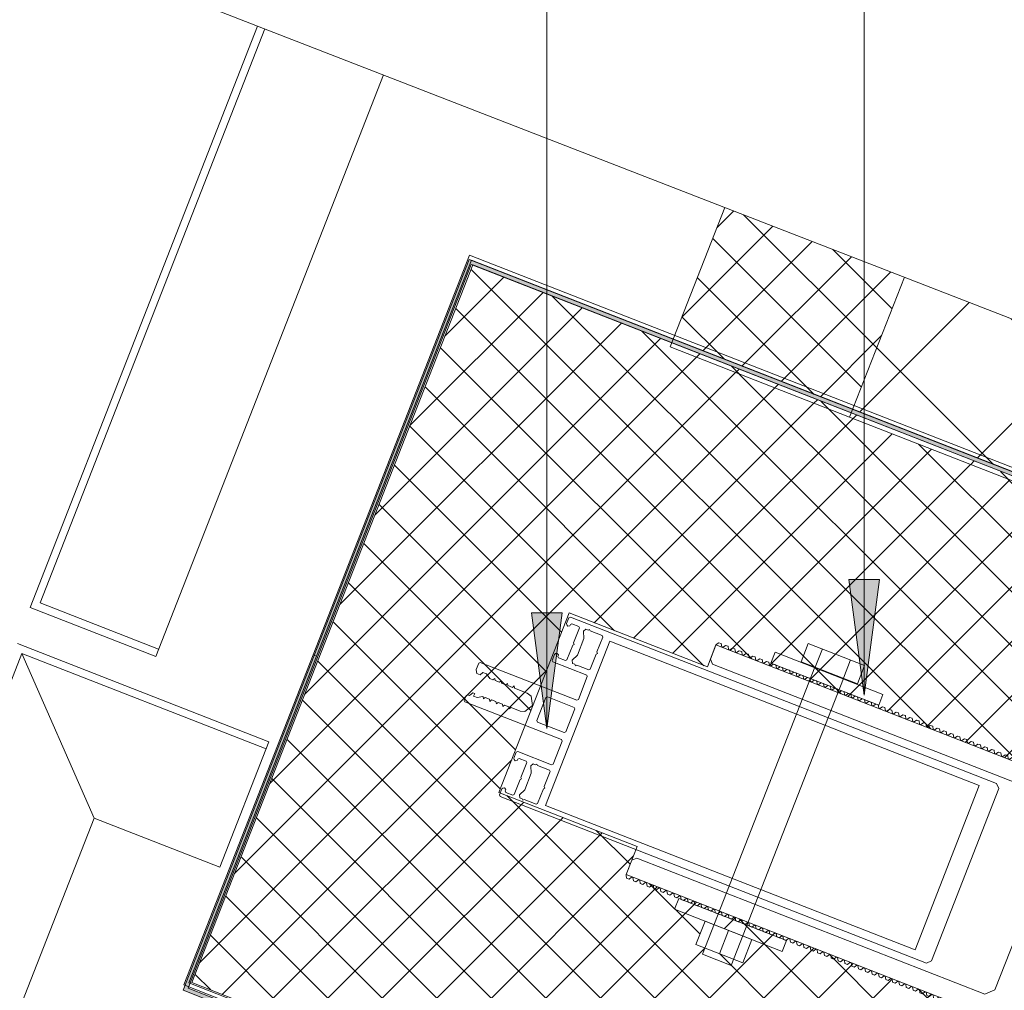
# Model space of a CAD drawing. Header units: millimetres. Extents: x -7375013 to -7372366, y 5958442 to 5960915.
# Tile 14 of 26: x -7373962 to -7373706, y 5960427 to 5960679. Entities that reach past the tile are written whole.
import ezdxf

# ---------------------------------------------------------------- set-up
doc = ezdxf.new("R2010")
doc.units = ezdxf.units.MM
doc.layers.add('Линии', color=7, linetype='Continuous', lineweight=18, true_color=0x00a600)
for name, color, linetype, lineweight in [('Марки по нескольким категориям', 7, 'Continuous', 9), ('Размеры', 7, 'Continuous', 9), ('Размеры-10', 7, 'Continuous', 9), ('Типовые аннотации', 7, 'Continuous', 18), ('Тонкие линии', 7, 'Continuous', 18), ('Элементы узлов', 7, 'Continuous', 18)]:
    doc.layers.add(name, color=color, linetype=linetype, lineweight=lineweight)
doc.styles.add('GOST Common', font='GOST_Common.ttf', dxfattribs={"width": 0.9, "height": 20})
doc.dimstyles.new('ADSK_Основной_2_0_1', dxfattribs={"dimscale": 304.8, "dimtxt": 20.1143, "dimasz": 0.046391, "dimexe": 0.049213, "dimexo": 0.098425, "dimgap": 0.016404, "dimtad": 1, "dimdec": 0, "dimzin": 0, "dimdsep": 46, "dimtxsty": 'GOST Common', "dimblk1": 'OBLIQUE', "dimblk2": 'OBLIQUE', "dimsah": 1, "dimcen": 0.09, "dimdle": 0.049213, "dimazin": 0, "dimtfac": 1, "dimtdec": 4, "dimtix": 1, "dimtmove": 1, "dimatfit": 3, "dimfxl": 1, "dimtvp": 1, "dimtfill": 1, "dimtolj": 1, "dimtzin": 0, "dimarcsym": 2})
pattern_1 = [(45, (-7374284.715, 5958338.628), (-7.071068, 7.071068), []), (135, (-7374284.715, 5958338.628), (-7.071068, -7.071068), [])]

# ---------------------------------------------------------------- blocks, each defined once
blk = doc.blocks.new('Витражные стойки AGS500 - 90104-21255996-Разрез 61')
at = {"layer": 'Элементы узлов'}
for p, q in [((-7373090.01, 5959118.48), (-7373089.01, 5959119.48)), ((-7373089.01, 5959119.48), (-7373041.01, 5959119.48)), ((-7373041.01, 5959119.48), (-7373040.01, 5959118.48)), ((-7373090.01, 5958999.78), (-7373090.01, 5959118.48)), ((-7373040.01, 5959118.48), (-7373040.01, 5958999.78)), ((-7373087.91, 5959114.48), (-7373087.91, 5959011.58)), ((-7373042.11, 5959114.48), (-7373087.91, 5959114.48)), ((-7373042.11, 5959011.58), (-7373042.11, 5959114.48)), ((-7373088.51, 5959009.18), (-7373088.21, 5959009.48)), ((-7373088.21, 5959009.48), (-7373084.06, 5959009.48)), ((-7373087.91, 5959011.58), (-7373042.11, 5959011.58)), ((-7373084.06, 5959009.48), (-7373083.76, 5959009.78)), ((-7373083.76, 5959009.78), (-7373083.46, 5959009.48)), ((-7373083.46, 5959009.48), (-7373079.31, 5959009.48)), ((-7373079.31, 5959009.48), (-7373079.01, 5959009.18)), ((-7373077.21, 5959009.48), (-7373077.51, 5959009.18)), ((-7373070.81, 5959009.48), (-7373077.21, 5959009.48)), ((-7373070.51, 5959009.18), (-7373070.81, 5959009.48)), ((-7373068.21, 5959009.48), (-7373068.51, 5959009.18)), ((-7373061.81, 5959009.48), (-7373068.21, 5959009.48)), ((-7373061.51, 5959009.18), (-7373061.81, 5959009.48)), ((-7373059.21, 5959009.48), (-7373059.51, 5959009.18)), ((-7373052.81, 5959009.48), (-7373059.21, 5959009.48)), ((-7373052.51, 5959009.18), (-7373052.81, 5959009.48)), ((-7373050.71, 5959009.48), (-7373051.01, 5959009.18)), ((-7373046.56, 5959009.48), (-7373050.71, 5959009.48)), ((-7373046.26, 5959009.78), (-7373046.56, 5959009.48)), ((-7373045.96, 5959009.48), (-7373046.26, 5959009.78)), ((-7373041.81, 5959009.48), (-7373045.96, 5959009.48)), ((-7373041.51, 5959009.18), (-7373041.81, 5959009.48)), ((-7373088.51, 5959005.88), (-7373088.51, 5959009.18)), ((-7373079.01, 5959009.18), (-7373079.01, 5959005.88)), ((-7373077.51, 5959009.18), (-7373077.51, 5958999.78)), ((-7373070.51, 5958982.28), (-7373070.51, 5959009.18)), ((-7373068.51, 5959009.18), (-7373068.51, 5959001.78)), ((-7373061.51, 5959001.78), (-7373061.51, 5959009.18)), ((-7373059.51, 5959009.18), (-7373059.51, 5958982.28)), ((-7373052.51, 5958999.78), (-7373052.51, 5959009.18)), ((-7373051.01, 5959009.18), (-7373051.01, 5959005.88)), ((-7373041.51, 5959005.88), (-7373041.51, 5959009.18)), ((-7373088.81, 5959005.58), (-7373088.51, 5959005.88)), ((-7373088.51, 5959005.28), (-7373088.81, 5959005.58)), ((-7373088.51, 5959004.68), (-7373088.51, 5959005.28)), ((-7373087.79, 5959004.23), (-7373088.51, 5959004.68)), ((-7373086.06, 5959005.08), (-7373087.79, 5959004.23)), ((-7373081.46, 5959005.08), (-7373086.06, 5959005.08)), ((-7373079.73, 5959004.23), (-7373081.46, 5959005.08)), ((-7373079.01, 5959004.68), (-7373079.73, 5959004.23)), ((-7373079.01, 5959005.88), (-7373078.71, 5959005.58)), ((-7373078.71, 5959005.58), (-7373079.01, 5959005.28)), ((-7373079.01, 5959005.28), (-7373079.01, 5959004.68)), ((-7373051.01, 5959005.88), (-7373051.31, 5959005.58)), ((-7373051.31, 5959005.58), (-7373051.01, 5959005.28)), ((-7373051.01, 5959005.28), (-7373051.01, 5959004.68)), ((-7373051.01, 5959004.68), (-7373050.29, 5959004.23)), ((-7373050.29, 5959004.23), (-7373048.56, 5959005.08)), ((-7373048.56, 5959005.08), (-7373043.96, 5959005.08)), ((-7373043.96, 5959005.08), (-7373042.23, 5959004.23)), ((-7373042.23, 5959004.23), (-7373041.51, 5959004.68)), ((-7373041.21, 5959005.58), (-7373041.51, 5959005.88)), ((-7373041.51, 5959005.28), (-7373041.21, 5959005.58)), ((-7373041.51, 5959004.68), (-7373041.51, 5959005.28)), ((-7373088.21, 5959002.98), (-7373088.51, 5959002.68)), ((-7373088.51, 5959002.68), (-7373088.51, 5959000.78)), ((-7373084.06, 5959002.98), (-7373088.21, 5959002.98)), ((-7373083.76, 5959003.28), (-7373084.06, 5959002.98)), ((-7373083.46, 5959002.98), (-7373083.76, 5959003.28)), ((-7373079.31, 5959002.98), (-7373083.46, 5959002.98)), ((-7373079.01, 5959002.68), (-7373079.31, 5959002.98)), ((-7373079.01, 5959000.78), (-7373079.01, 5959002.68)), ((-7373068.51, 5959001.78), (-7373068.21, 5959001.48)), ((-7373061.81, 5959001.48), (-7373061.51, 5959001.78)), ((-7373050.71, 5959002.98), (-7373051.01, 5959002.68)), ((-7373051.01, 5959002.68), (-7373051.01, 5959000.78)), ((-7373046.56, 5959002.98), (-7373050.71, 5959002.98)), ((-7373046.26, 5959003.28), (-7373046.56, 5959002.98)), ((-7373045.96, 5959002.98), (-7373046.26, 5959003.28)), ((-7373041.81, 5959002.98), (-7373045.96, 5959002.98)), ((-7373041.51, 5959002.68), (-7373041.81, 5959002.98)), ((-7373041.51, 5959000.78), (-7373041.51, 5959002.68)), ((-7373089.71, 5958999.48), (-7373090.01, 5958999.78)), ((-7373088.04, 5958999.48), (-7373089.71, 5958999.48)), ((-7373088.51, 5959000.78), (-7373088.21, 5959000.48)), ((-7373088.21, 5959000.48), (-7373087.81, 5959000.48)), ((-7373087.78, 5958999.63), (-7373088.04, 5958999.48)), ((-7373087.81, 5959000.48), (-7373087.55, 5959000.03)), ((-7373087.55, 5959000.03), (-7373087.78, 5958999.63)), ((-7373079.97, 5959000.03), (-7373079.71, 5959000.48)), ((-7373079.74, 5958999.63), (-7373079.97, 5959000.03)), ((-7373079.48, 5958999.48), (-7373079.74, 5958999.63)), ((-7373079.71, 5959000.48), (-7373079.31, 5959000.48)), ((-7373077.81, 5958999.48), (-7373079.48, 5958999.48)), ((-7373079.31, 5959000.48), (-7373079.01, 5959000.78)), ((-7373077.51, 5958999.78), (-7373077.81, 5958999.48)), ((-7373068.21, 5959001.48), (-7373061.81, 5959001.48)), ((-7373052.21, 5958999.48), (-7373052.51, 5958999.78)), ((-7373050.54, 5958999.48), (-7373052.21, 5958999.48)), ((-7373051.01, 5959000.78), (-7373050.71, 5959000.48)), ((-7373050.71, 5959000.48), (-7373050.31, 5959000.48)), ((-7373050.28, 5958999.63), (-7373050.54, 5958999.48)), ((-7373050.31, 5959000.48), (-7373050.05, 5959000.03)), ((-7373050.05, 5959000.03), (-7373050.28, 5958999.63)), ((-7373042.47, 5959000.03), (-7373042.21, 5959000.48)), ((-7373042.24, 5958999.63), (-7373042.47, 5959000.03)), ((-7373041.98, 5958999.48), (-7373042.24, 5958999.63)), ((-7373042.21, 5959000.48), (-7373041.81, 5959000.48)), ((-7373040.31, 5958999.48), (-7373041.98, 5958999.48)), ((-7373041.81, 5959000.48), (-7373041.51, 5959000.78)), ((-7373040.01, 5958999.78), (-7373040.31, 5958999.48)), ((-7373067.18, 5958997.73), (-7373067.51, 5958996.48)), ((-7373065.01, 5958998.98), (-7373067.18, 5958997.73)), ((-7373062.85, 5958997.73), (-7373065.01, 5958998.98)), ((-7373062.51, 5958996.48), (-7373062.85, 5958997.73)), ((-7373067.51, 5958996.48), (-7373067.51, 5958992.97)), ((-7373062.51, 5958993.97), (-7373062.51, 5958996.48)), ((-7373067.51, 5958992.97), (-7373068.01, 5958992.68)), ((-7373068.01, 5958992.68), (-7373067.51, 5958992.39)), ((-7373067.51, 5958992.39), (-7373067.51, 5958991.17)), ((-7373062.01, 5958993.68), (-7373062.51, 5958993.97)), ((-7373062.51, 5958993.39), (-7373062.01, 5958993.68)), ((-7373062.51, 5958992.17), (-7373062.51, 5958993.39)), ((-7373062.01, 5958991.88), (-7373062.51, 5958992.17)), ((-7373062.51, 5958991.59), (-7373062.01, 5958991.88)), ((-7373062.51, 5958990.37), (-7373062.51, 5958991.59)), ((-7373067.51, 5958991.17), (-7373068.01, 5958990.88)), ((-7373068.01, 5958990.88), (-7373067.51, 5958990.59)), ((-7373067.51, 5958989.37), (-7373068.01, 5958989.08)), ((-7373068.01, 5958989.08), (-7373067.51, 5958988.79)), ((-7373067.51, 5958990.59), (-7373067.51, 5958989.37)), ((-7373062.01, 5958990.08), (-7373062.51, 5958990.37)), ((-7373062.51, 5958989.79), (-7373062.01, 5958990.08)), ((-7373062.51, 5958988.57), (-7373062.51, 5958989.79)), ((-7373067.51, 5958987.57), (-7373068.01, 5958987.28)), ((-7373068.01, 5958987.28), (-7373067.51, 5958986.99)), ((-7373067.51, 5958988.79), (-7373067.51, 5958987.57)), ((-7373067.51, 5958986.99), (-7373067.51, 5958986.08)), ((-7373062.01, 5958988.28), (-7373062.51, 5958988.57)), ((-7373062.51, 5958987.99), (-7373062.01, 5958988.28)), ((-7373062.51, 5958986.77), (-7373062.51, 5958987.99)), ((-7373062.01, 5958986.48), (-7373062.51, 5958986.77)), ((-7373062.51, 5958986.19), (-7373062.01, 5958986.48)), ((-7373067.51, 5958986.08), (-7373068.31, 5958984.88)), ((-7373068.31, 5958984.88), (-7373068.31, 5958983.88)), ((-7373061.71, 5958984.88), (-7373062.51, 5958986.08)), ((-7373061.71, 5958983.88), (-7373061.71, 5958984.88)), ((-7373070.21, 5958981.98), (-7373070.51, 5958982.28)), ((-7373068.45, 5958981.98), (-7373070.21, 5958981.98)), ((-7373068.31, 5958983.88), (-7373067.51, 5958983.41)), ((-7373067.51, 5958982.48), (-7373068.3, 5958982.02)), ((-7373067.51, 5958983.41), (-7373067.51, 5958982.48)), ((-7373062.51, 5958983.38), (-7373062.51, 5958983.88)), ((-7373062.51, 5958983.88), (-7373061.71, 5958983.88)), ((-7373061.51, 5958982.8), (-7373062.51, 5958983.38)), ((-7373061.51, 5958982.28), (-7373061.51, 5958982.8)), ((-7373061.21, 5958981.98), (-7373061.51, 5958982.28)), ((-7373059.81, 5958981.98), (-7373061.21, 5958981.98)), ((-7373059.51, 5958982.28), (-7373059.81, 5958981.98))]:
    blk.add_line(p, q, dxfattribs=at)
blk = doc.blocks.new('HILTI_2D_Сталь оц_L - Оц_сталь L-21262238-Разрез 61')
at = {"layer": 'Элементы узлов'}
for p, q in [((-7373167.9, 5958941.17), (-7373167.9, 5959142.99)), ((-7373166.9, 5959142.99), (-7373167.9, 5959142.99)), ((-7373166.9, 5958942.17), (-7373166.9, 5959142.99)), ((-7373056.54, 5958941.17), (-7373167.9, 5958941.17)), ((-7373056.54, 5958942.17), (-7373166.9, 5958942.17)), ((-7373056.54, 5958941.17), (-7373056.54, 5958942.17))]:
    blk.add_line(p, q, dxfattribs=at)
blk = doc.blocks.new('HILTI_2D_Сталь оц_L - Оц_сталь L-21261047-Разрез 61')
at = {"layer": 'Элементы узлов'}
for p, q in [((-7372965.54, 5958942.17), (-7372965.54, 5959142.99)), ((-7372965.54, 5959142.99), (-7372964.54, 5959142.99)), ((-7372964.54, 5958941.17), (-7372964.54, 5959142.99)), ((-7373056.54, 5958942.17), (-7372965.54, 5958942.17)), ((-7373056.54, 5958941.17), (-7373056.54, 5958942.17)), ((-7373056.54, 5958941.17), (-7372964.54, 5958941.17))]:
    blk.add_line(p, q, dxfattribs=at)
blk = doc.blocks.new('Гайка шестигранная_A2-70 - Гайка шестигранная-21265368-Разрез 61')
at = {"layer": 'Элементы узлов'}
for p, q in [((-7373022.7, 5959074.07), (-7373029.2, 5959074.07)), ((-7373029.2, 5959074.07), (-7373029.2, 5959061.07)), ((-7373029.2, 5959074.07), (-7373029.2, 5959061.07)), ((-7373022.7, 5959074.07), (-7373029.2, 5959074.07)), ((-7373022.7, 5959061.07), (-7373022.7, 5959074.07)), ((-7373022.7, 5959061.07), (-7373022.7, 5959074.07)), ((-7373022.7, 5959067.57), (-7373029.2, 5959067.57)), ((-7373029.2, 5959061.07), (-7373022.7, 5959061.07)), ((-7373029.2, 5959061.07), (-7373022.7, 5959061.07))]:
    blk.add_line(p, q, dxfattribs=at)
blk = doc.blocks.new('Шайба_MFT-BFW - Шайба MFT-BFW 30x40x3-15777008-Разрез 61')
at = {"layer": 'Элементы узлов'}
for p, q in [((-7373100.82, 5959082.57), (-7373097.82, 5959082.57)), ((-7373100.82, 5959052.57), (-7373100.82, 5959082.57)), ((-7373097.82, 5959082.57), (-7373097.82, 5959052.57)), ((-7373097.82, 5959052.57), (-7373100.82, 5959052.57))]:
    blk.add_line(p, q, dxfattribs=at)
blk = doc.blocks.new('Шайба_MFT-BFW - Шайба MFT-BFW 30x40x3-21259593-Разрез 61')
at = {"layer": 'Элементы узлов'}
for p, q in [((-7373032.2, 5959082.57), (-7373032.2, 5959052.57)), ((-7373029.2, 5959082.57), (-7373032.2, 5959082.57)), ((-7373029.2, 5959052.57), (-7373029.2, 5959082.57)), ((-7373032.2, 5959052.57), (-7373029.2, 5959052.57))]:
    blk.add_line(p, q, dxfattribs=at)
blk = doc.blocks.new('Кронштейн несущий AGS500 в сборе - Кронштейн несущий AGS500 в сборе-21265365-Разрез 61')
at = {"layer": 'Элементы узлов'}
for p, q in [((-7373162.51, 5959145.57), (-7373161.51, 5959146.57)), ((-7373162.51, 5959138.57), (-7373162.51, 5959145.57)), ((-7373161.51, 5959146.57), (-7373095.01, 5959146.57)), ((-7373095.01, 5959146.57), (-7373094.15, 5959146.07)), ((-7373094.15, 5959146.07), (-7373093.28, 5959145.57)), ((-7373093.28, 5959145.57), (-7373036.74, 5959145.57)), ((-7373036.74, 5959145.57), (-7373035.88, 5959146.07)), ((-7373035.88, 5959146.07), (-7373035.01, 5959146.57)), ((-7373035.01, 5959146.57), (-7372968.51, 5959146.57)), ((-7372968.51, 5959146.57), (-7372967.51, 5959145.57)), ((-7372967.51, 5959145.57), (-7372967.51, 5959138.57)), ((-7373161.51, 5959137.57), (-7373162.51, 5959138.57)), ((-7373140.71, 5959137.57), (-7373161.51, 5959137.57)), ((-7373140.01, 5959138.27), (-7373140.71, 5959137.57)), ((-7373139.31, 5959137.57), (-7373140.01, 5959138.27)), ((-7373099.01, 5959137.57), (-7373139.31, 5959137.57)), ((-7373097.01, 5959135.57), (-7373099.01, 5959137.57)), ((-7373090.01, 5959137.57), (-7373092.01, 5959135.57)), ((-7373040.01, 5959137.57), (-7373090.01, 5959137.57)), ((-7373038.01, 5959135.57), (-7373040.01, 5959137.57)), ((-7373031.01, 5959137.57), (-7373033.01, 5959135.57)), ((-7372990.71, 5959137.57), (-7373031.01, 5959137.57)), ((-7372990.01, 5959138.27), (-7372990.71, 5959137.57)), ((-7372989.31, 5959137.57), (-7372990.01, 5959138.27)), ((-7372968.51, 5959137.57), (-7372989.31, 5959137.57)), ((-7372967.51, 5959138.57), (-7372968.51, 5959137.57)), ((-7373097.01, 5959124.82), (-7373097.01, 5959135.57)), ((-7373092.01, 5959135.57), (-7373092.01, 5959038.57)), ((-7373038.01, 5959038.57), (-7373038.01, 5959135.57)), ((-7373033.01, 5959135.57), (-7373033.01, 5959124.82)), ((-7373097.82, 5959124.21), (-7373097.11, 5959124.65)), ((-7373097.11, 5959124.65), (-7373097.01, 5959124.82)), ((-7373033.01, 5959124.82), (-7373032.92, 5959124.65)), ((-7373032.92, 5959124.65), (-7373032.2, 5959124.21)), ((-7373097.82, 5959123.53), (-7373097.82, 5959124.21)), ((-7373097.11, 5959123.09), (-7373097.82, 5959123.53)), ((-7373097.82, 5959122.31), (-7373097.11, 5959122.75)), ((-7373097.82, 5959121.63), (-7373097.82, 5959122.31)), ((-7373097.11, 5959122.75), (-7373097.11, 5959123.09)), ((-7373032.2, 5959123.53), (-7373032.92, 5959123.09)), ((-7373032.92, 5959123.09), (-7373032.92, 5959122.75)), ((-7373032.92, 5959122.75), (-7373032.2, 5959122.31)), ((-7373032.2, 5959124.21), (-7373032.2, 5959123.53)), ((-7373032.2, 5959122.31), (-7373032.2, 5959121.63)), ((-7373097.11, 5959121.19), (-7373097.82, 5959121.63)), ((-7373097.82, 5959120.41), (-7373097.11, 5959120.85)), ((-7373097.82, 5959119.73), (-7373097.82, 5959120.41)), ((-7373097.11, 5959119.29), (-7373097.82, 5959119.73)), ((-7373097.11, 5959120.85), (-7373097.11, 5959121.19)), ((-7373097.11, 5959118.95), (-7373097.11, 5959119.29)), ((-7373032.2, 5959121.63), (-7373032.92, 5959121.19)), ((-7373032.92, 5959121.19), (-7373032.92, 5959120.85)), ((-7373032.92, 5959120.85), (-7373032.2, 5959120.41)), ((-7373032.2, 5959119.73), (-7373032.92, 5959119.29)), ((-7373032.92, 5959119.29), (-7373032.92, 5959118.95)), ((-7373032.2, 5959120.41), (-7373032.2, 5959119.73)), ((-7373097.82, 5959118.51), (-7373097.11, 5959118.95)), ((-7373097.82, 5959117.83), (-7373097.82, 5959118.51)), ((-7373097.11, 5959117.39), (-7373097.82, 5959117.83)), ((-7373097.82, 5959116.61), (-7373097.11, 5959117.05)), ((-7373097.11, 5959117.05), (-7373097.11, 5959117.39)), ((-7373032.92, 5959118.95), (-7373032.2, 5959118.51)), ((-7373032.2, 5959117.83), (-7373032.92, 5959117.39)), ((-7373032.92, 5959117.39), (-7373032.92, 5959117.05)), ((-7373032.92, 5959117.05), (-7373032.2, 5959116.61)), ((-7373032.2, 5959118.51), (-7373032.2, 5959117.83)), ((-7373097.82, 5959115.93), (-7373097.82, 5959116.61)), ((-7373097.11, 5959115.49), (-7373097.82, 5959115.93)), ((-7373097.82, 5959114.71), (-7373097.11, 5959115.15)), ((-7373097.82, 5959114.03), (-7373097.82, 5959114.71)), ((-7373097.11, 5959115.15), (-7373097.11, 5959115.49)), ((-7373032.2, 5959115.93), (-7373032.92, 5959115.49)), ((-7373032.92, 5959115.49), (-7373032.92, 5959115.15)), ((-7373032.92, 5959115.15), (-7373032.2, 5959114.71)), ((-7373032.2, 5959116.61), (-7373032.2, 5959115.93)), ((-7373032.2, 5959114.71), (-7373032.2, 5959114.03)), ((-7373097.11, 5959113.59), (-7373097.82, 5959114.03)), ((-7373097.82, 5959112.81), (-7373097.11, 5959113.25)), ((-7373097.82, 5959112.13), (-7373097.82, 5959112.81)), ((-7373097.11, 5959111.69), (-7373097.82, 5959112.13)), ((-7373097.11, 5959113.25), (-7373097.11, 5959113.59)), ((-7373097.11, 5959111.35), (-7373097.11, 5959111.69)), ((-7373032.2, 5959114.03), (-7373032.92, 5959113.59)), ((-7373032.92, 5959113.59), (-7373032.92, 5959113.25)), ((-7373032.92, 5959113.25), (-7373032.2, 5959112.81)), ((-7373032.2, 5959112.13), (-7373032.92, 5959111.69)), ((-7373032.92, 5959111.69), (-7373032.92, 5959111.35)), ((-7373032.2, 5959112.81), (-7373032.2, 5959112.13)), ((-7373097.82, 5959110.91), (-7373097.11, 5959111.35)), ((-7373097.82, 5959110.23), (-7373097.82, 5959110.91)), ((-7373097.11, 5959109.79), (-7373097.82, 5959110.23)), ((-7373097.82, 5959109.01), (-7373097.11, 5959109.45)), ((-7373097.11, 5959109.45), (-7373097.11, 5959109.79)), ((-7373032.92, 5959111.35), (-7373032.2, 5959110.91)), ((-7373032.2, 5959110.23), (-7373032.92, 5959109.79)), ((-7373032.92, 5959109.79), (-7373032.92, 5959109.45)), ((-7373032.92, 5959109.45), (-7373032.2, 5959109.01)), ((-7373032.2, 5959110.91), (-7373032.2, 5959110.23)), ((-7373097.82, 5959108.33), (-7373097.82, 5959109.01)), ((-7373097.11, 5959107.89), (-7373097.82, 5959108.33)), ((-7373097.82, 5959107.11), (-7373097.11, 5959107.55)), ((-7373097.82, 5959106.43), (-7373097.82, 5959107.11)), ((-7373097.11, 5959107.55), (-7373097.11, 5959107.89)), ((-7373032.2, 5959108.33), (-7373032.92, 5959107.89)), ((-7373032.92, 5959107.89), (-7373032.92, 5959107.55)), ((-7373032.92, 5959107.55), (-7373032.2, 5959107.11)), ((-7373032.2, 5959109.01), (-7373032.2, 5959108.33)), ((-7373032.2, 5959107.11), (-7373032.2, 5959106.43)), ((-7373097.11, 5959105.99), (-7373097.82, 5959106.43)), ((-7373097.82, 5959105.21), (-7373097.11, 5959105.65)), ((-7373097.82, 5959104.53), (-7373097.82, 5959105.21)), ((-7373097.11, 5959104.09), (-7373097.82, 5959104.53)), ((-7373097.11, 5959105.65), (-7373097.11, 5959105.99)), ((-7373097.11, 5959103.75), (-7373097.11, 5959104.09)), ((-7373032.2, 5959106.43), (-7373032.92, 5959105.99)), ((-7373032.92, 5959105.99), (-7373032.92, 5959105.65)), ((-7373032.92, 5959105.65), (-7373032.2, 5959105.21)), ((-7373032.2, 5959104.53), (-7373032.92, 5959104.09)), ((-7373032.92, 5959104.09), (-7373032.92, 5959103.75)), ((-7373032.2, 5959105.21), (-7373032.2, 5959104.53)), ((-7373097.82, 5959103.31), (-7373097.11, 5959103.75)), ((-7373097.82, 5959102.63), (-7373097.82, 5959103.31)), ((-7373097.11, 5959102.19), (-7373097.82, 5959102.63)), ((-7373097.82, 5959101.41), (-7373097.11, 5959101.85)), ((-7373097.82, 5959100.73), (-7373097.82, 5959101.41)), ((-7373097.11, 5959101.85), (-7373097.11, 5959102.19)), ((-7373032.92, 5959103.75), (-7373032.2, 5959103.31)), ((-7373032.2, 5959102.63), (-7373032.92, 5959102.19)), ((-7373032.92, 5959102.19), (-7373032.92, 5959101.85)), ((-7373032.92, 5959101.85), (-7373032.2, 5959101.41)), ((-7373032.2, 5959103.31), (-7373032.2, 5959102.63)), ((-7373032.2, 5959101.41), (-7373032.2, 5959100.73)), ((-7373097.11, 5959100.29), (-7373097.82, 5959100.73)), ((-7373097.82, 5959099.51), (-7373097.11, 5959099.95)), ((-7373097.82, 5959098.83), (-7373097.82, 5959099.51)), ((-7373097.11, 5959098.39), (-7373097.82, 5959098.83)), ((-7373097.11, 5959099.95), (-7373097.11, 5959100.29)), ((-7373032.2, 5959100.73), (-7373032.92, 5959100.29)), ((-7373032.92, 5959100.29), (-7373032.92, 5959099.95)), ((-7373032.92, 5959099.95), (-7373032.2, 5959099.51)), ((-7373032.2, 5959098.83), (-7373032.92, 5959098.39)), ((-7373032.2, 5959099.51), (-7373032.2, 5959098.83)), ((-7373097.82, 5959097.61), (-7373097.11, 5959098.05)), ((-7373097.82, 5959096.93), (-7373097.82, 5959097.61)), ((-7373097.11, 5959096.49), (-7373097.82, 5959096.93)), ((-7373097.11, 5959098.05), (-7373097.11, 5959098.39)), ((-7373097.11, 5959096.15), (-7373097.11, 5959096.49)), ((-7373032.92, 5959098.39), (-7373032.92, 5959098.05)), ((-7373032.92, 5959098.05), (-7373032.2, 5959097.61)), ((-7373032.2, 5959096.93), (-7373032.92, 5959096.49)), ((-7373032.92, 5959096.49), (-7373032.92, 5959096.15)), ((-7373032.2, 5959097.61), (-7373032.2, 5959096.93)), ((-7373097.82, 5959095.71), (-7373097.11, 5959096.15)), ((-7373097.82, 5959095.03), (-7373097.82, 5959095.71)), ((-7373097.11, 5959094.59), (-7373097.82, 5959095.03)), ((-7373097.82, 5959093.81), (-7373097.11, 5959094.25)), ((-7373097.82, 5959093.13), (-7373097.82, 5959093.81)), ((-7373097.11, 5959094.25), (-7373097.11, 5959094.59)), ((-7373032.92, 5959096.15), (-7373032.2, 5959095.71)), ((-7373032.2, 5959095.03), (-7373032.92, 5959094.59)), ((-7373032.92, 5959094.59), (-7373032.92, 5959094.25)), ((-7373032.92, 5959094.25), (-7373032.2, 5959093.81)), ((-7373032.2, 5959095.71), (-7373032.2, 5959095.03)), ((-7373032.2, 5959093.81), (-7373032.2, 5959093.13)), ((-7373097.11, 5959092.69), (-7373097.82, 5959093.13)), ((-7373097.82, 5959091.91), (-7373097.11, 5959092.35)), ((-7373097.82, 5959091.23), (-7373097.82, 5959091.91)), ((-7373097.11, 5959090.79), (-7373097.82, 5959091.23)), ((-7373097.11, 5959092.35), (-7373097.11, 5959092.69)), ((-7373032.2, 5959093.13), (-7373032.92, 5959092.69)), ((-7373032.92, 5959092.69), (-7373032.92, 5959092.35)), ((-7373032.92, 5959092.35), (-7373032.2, 5959091.91)), ((-7373032.2, 5959091.23), (-7373032.92, 5959090.79)), ((-7373032.2, 5959091.91), (-7373032.2, 5959091.23)), ((-7373097.82, 5959090.01), (-7373097.11, 5959090.45)), ((-7373097.82, 5959089.33), (-7373097.82, 5959090.01)), ((-7373097.11, 5959088.89), (-7373097.82, 5959089.33)), ((-7373097.11, 5959090.45), (-7373097.11, 5959090.79)), ((-7373097.11, 5959088.55), (-7373097.11, 5959088.89)), ((-7373032.92, 5959090.79), (-7373032.92, 5959090.45)), ((-7373032.92, 5959090.45), (-7373032.2, 5959090.01)), ((-7373032.2, 5959089.33), (-7373032.92, 5959088.89)), ((-7373032.92, 5959088.89), (-7373032.92, 5959088.55)), ((-7373032.2, 5959090.01), (-7373032.2, 5959089.33)), ((-7373097.82, 5959088.11), (-7373097.11, 5959088.55)), ((-7373097.82, 5959087.43), (-7373097.82, 5959088.11)), ((-7373097.11, 5959086.99), (-7373097.82, 5959087.43)), ((-7373097.82, 5959086.21), (-7373097.11, 5959086.65)), ((-7373097.82, 5959085.53), (-7373097.82, 5959086.21)), ((-7373097.11, 5959086.65), (-7373097.11, 5959086.99)), ((-7373032.92, 5959088.55), (-7373032.2, 5959088.11)), ((-7373032.2, 5959087.43), (-7373032.92, 5959086.99)), ((-7373032.92, 5959086.99), (-7373032.92, 5959086.65)), ((-7373032.92, 5959086.65), (-7373032.2, 5959086.21)), ((-7373032.2, 5959088.11), (-7373032.2, 5959087.43)), ((-7373032.2, 5959086.21), (-7373032.2, 5959085.53)), ((-7373097.11, 5959085.09), (-7373097.82, 5959085.53)), ((-7373097.82, 5959084.31), (-7373097.11, 5959084.75)), ((-7373097.82, 5959083.63), (-7373097.82, 5959084.31)), ((-7373097.11, 5959083.19), (-7373097.82, 5959083.63)), ((-7373097.11, 5959084.75), (-7373097.11, 5959085.09)), ((-7373032.2, 5959085.53), (-7373032.92, 5959085.09)), ((-7373032.92, 5959085.09), (-7373032.92, 5959084.75)), ((-7373032.92, 5959084.75), (-7373032.2, 5959084.31)), ((-7373032.2, 5959083.63), (-7373032.92, 5959083.19)), ((-7373032.2, 5959084.31), (-7373032.2, 5959083.63)), ((-7373097.82, 5959082.41), (-7373097.11, 5959082.85)), ((-7373097.82, 5959081.73), (-7373097.82, 5959082.41)), ((-7373097.11, 5959081.29), (-7373097.82, 5959081.73)), ((-7373097.82, 5959080.51), (-7373097.11, 5959080.95)), ((-7373097.11, 5959082.85), (-7373097.11, 5959083.19)), ((-7373097.11, 5959080.95), (-7373097.11, 5959081.29)), ((-7373032.92, 5959083.19), (-7373032.92, 5959082.85)), ((-7373032.92, 5959082.85), (-7373032.2, 5959082.41)), ((-7373032.2, 5959081.73), (-7373032.92, 5959081.29)), ((-7373032.92, 5959081.29), (-7373032.92, 5959080.95)), ((-7373032.92, 5959080.95), (-7373032.2, 5959080.51)), ((-7373032.2, 5959082.41), (-7373032.2, 5959081.73)), ((-7373097.82, 5959079.83), (-7373097.82, 5959080.51)), ((-7373097.11, 5959079.39), (-7373097.82, 5959079.83)), ((-7373097.82, 5959078.61), (-7373097.11, 5959079.05)), ((-7373097.82, 5959077.93), (-7373097.82, 5959078.61)), ((-7373097.11, 5959079.05), (-7373097.11, 5959079.39)), ((-7373032.2, 5959079.83), (-7373032.92, 5959079.39)), ((-7373032.92, 5959079.39), (-7373032.92, 5959079.05)), ((-7373032.92, 5959079.05), (-7373032.2, 5959078.61)), ((-7373032.2, 5959080.51), (-7373032.2, 5959079.83)), ((-7373032.2, 5959078.61), (-7373032.2, 5959077.93)), ((-7373097.11, 5959077.49), (-7373097.82, 5959077.93)), ((-7373097.82, 5959076.71), (-7373097.11, 5959077.15)), ((-7373097.82, 5959076.03), (-7373097.82, 5959076.71)), ((-7373097.11, 5959075.59), (-7373097.82, 5959076.03)), ((-7373097.11, 5959077.15), (-7373097.11, 5959077.49)), ((-7373032.2, 5959077.93), (-7373032.92, 5959077.49)), ((-7373032.92, 5959077.49), (-7373032.92, 5959077.15)), ((-7373032.92, 5959077.15), (-7373032.2, 5959076.71)), ((-7373032.2, 5959076.03), (-7373032.92, 5959075.59)), ((-7373032.2, 5959076.71), (-7373032.2, 5959076.03)), ((-7373097.82, 5959074.81), (-7373097.11, 5959075.25)), ((-7373097.82, 5959074.13), (-7373097.82, 5959074.81)), ((-7373097.11, 5959073.69), (-7373097.82, 5959074.13)), ((-7373097.82, 5959072.91), (-7373097.11, 5959073.35)), ((-7373097.11, 5959075.25), (-7373097.11, 5959075.59)), ((-7373097.11, 5959073.35), (-7373097.11, 5959073.69)), ((-7373032.92, 5959075.59), (-7373032.92, 5959075.25)), ((-7373032.92, 5959075.25), (-7373032.2, 5959074.81)), ((-7373032.2, 5959074.13), (-7373032.92, 5959073.69)), ((-7373032.92, 5959073.69), (-7373032.92, 5959073.35)), ((-7373032.92, 5959073.35), (-7373032.2, 5959072.91)), ((-7373032.2, 5959074.81), (-7373032.2, 5959074.13)), ((-7373097.82, 5959072.23), (-7373097.82, 5959072.91)), ((-7373097.11, 5959071.79), (-7373097.82, 5959072.23)), ((-7373097.82, 5959071.01), (-7373097.11, 5959071.45)), ((-7373097.82, 5959070.33), (-7373097.82, 5959071.01)), ((-7373097.11, 5959071.45), (-7373097.11, 5959071.79)), ((-7373032.2, 5959072.23), (-7373032.92, 5959071.79)), ((-7373032.92, 5959071.79), (-7373032.92, 5959071.45)), ((-7373032.92, 5959071.45), (-7373032.2, 5959071.01)), ((-7373032.2, 5959072.91), (-7373032.2, 5959072.23)), ((-7373032.2, 5959071.01), (-7373032.2, 5959070.33)), ((-7373097.11, 5959069.89), (-7373097.82, 5959070.33)), ((-7373097.82, 5959069.11), (-7373097.11, 5959069.55)), ((-7373097.82, 5959068.43), (-7373097.82, 5959069.11)), ((-7373097.11, 5959067.99), (-7373097.82, 5959068.43)), ((-7373097.11, 5959069.55), (-7373097.11, 5959069.89)), ((-7373032.2, 5959070.33), (-7373032.92, 5959069.89)), ((-7373032.92, 5959069.89), (-7373032.92, 5959069.55)), ((-7373032.92, 5959069.55), (-7373032.2, 5959069.11)), ((-7373032.2, 5959068.43), (-7373032.92, 5959067.99)), ((-7373032.2, 5959069.11), (-7373032.2, 5959068.43)), ((-7373097.82, 5959067.21), (-7373097.11, 5959067.65)), ((-7373097.82, 5959066.53), (-7373097.82, 5959067.21)), ((-7373097.11, 5959066.09), (-7373097.82, 5959066.53)), ((-7373097.82, 5959065.31), (-7373097.11, 5959065.75)), ((-7373097.11, 5959067.65), (-7373097.11, 5959067.99)), ((-7373097.11, 5959065.75), (-7373097.11, 5959066.09)), ((-7373032.92, 5959067.99), (-7373032.92, 5959067.65)), ((-7373032.92, 5959067.65), (-7373032.2, 5959067.21)), ((-7373032.2, 5959066.53), (-7373032.92, 5959066.09)), ((-7373032.92, 5959066.09), (-7373032.92, 5959065.75)), ((-7373032.92, 5959065.75), (-7373032.2, 5959065.31)), ((-7373032.2, 5959067.21), (-7373032.2, 5959066.53)), ((-7373097.82, 5959064.63), (-7373097.82, 5959065.31)), ((-7373097.11, 5959064.19), (-7373097.82, 5959064.63)), ((-7373097.82, 5959063.41), (-7373097.11, 5959063.85)), ((-7373097.82, 5959062.73), (-7373097.82, 5959063.41)), ((-7373097.11, 5959063.85), (-7373097.11, 5959064.19)), ((-7373032.2, 5959064.63), (-7373032.92, 5959064.19)), ((-7373032.92, 5959064.19), (-7373032.92, 5959063.85)), ((-7373032.92, 5959063.85), (-7373032.2, 5959063.41)), ((-7373032.2, 5959065.31), (-7373032.2, 5959064.63)), ((-7373032.2, 5959063.41), (-7373032.2, 5959062.73)), ((-7373097.11, 5959062.29), (-7373097.82, 5959062.73)), ((-7373097.82, 5959061.51), (-7373097.11, 5959061.95)), ((-7373097.82, 5959060.83), (-7373097.82, 5959061.51)), ((-7373097.11, 5959060.39), (-7373097.82, 5959060.83)), ((-7373097.11, 5959061.95), (-7373097.11, 5959062.29)), ((-7373032.2, 5959062.73), (-7373032.92, 5959062.29)), ((-7373032.92, 5959062.29), (-7373032.92, 5959061.95)), ((-7373032.92, 5959061.95), (-7373032.2, 5959061.51)), ((-7373032.2, 5959060.83), (-7373032.92, 5959060.39)), ((-7373032.2, 5959061.51), (-7373032.2, 5959060.83)), ((-7373097.82, 5959059.61), (-7373097.11, 5959060.05)), ((-7373097.82, 5959058.93), (-7373097.82, 5959059.61)), ((-7373097.11, 5959058.49), (-7373097.82, 5959058.93)), ((-7373097.82, 5959057.71), (-7373097.11, 5959058.15)), ((-7373097.11, 5959060.05), (-7373097.11, 5959060.39)), ((-7373097.11, 5959058.15), (-7373097.11, 5959058.49)), ((-7373032.92, 5959060.39), (-7373032.92, 5959060.05)), ((-7373032.92, 5959060.05), (-7373032.2, 5959059.61)), ((-7373032.2, 5959058.93), (-7373032.92, 5959058.49)), ((-7373032.92, 5959058.49), (-7373032.92, 5959058.15)), ((-7373032.92, 5959058.15), (-7373032.2, 5959057.71)), ((-7373032.2, 5959059.61), (-7373032.2, 5959058.93)), ((-7373097.82, 5959057.03), (-7373097.82, 5959057.71)), ((-7373097.11, 5959056.59), (-7373097.82, 5959057.03)), ((-7373097.82, 5959055.81), (-7373097.11, 5959056.25)), ((-7373097.82, 5959055.13), (-7373097.82, 5959055.81)), ((-7373097.11, 5959056.25), (-7373097.11, 5959056.59)), ((-7373032.2, 5959057.03), (-7373032.92, 5959056.59)), ((-7373032.92, 5959056.59), (-7373032.92, 5959056.25)), ((-7373032.92, 5959056.25), (-7373032.2, 5959055.81)), ((-7373032.2, 5959057.71), (-7373032.2, 5959057.03)), ((-7373032.2, 5959055.81), (-7373032.2, 5959055.13)), ((-7373097.11, 5959054.69), (-7373097.82, 5959055.13)), ((-7373097.82, 5959053.91), (-7373097.11, 5959054.35)), ((-7373097.82, 5959053.23), (-7373097.82, 5959053.91)), ((-7373097.11, 5959052.79), (-7373097.82, 5959053.23)), ((-7373097.11, 5959054.35), (-7373097.11, 5959054.69)), ((-7373032.2, 5959055.13), (-7373032.92, 5959054.69)), ((-7373032.92, 5959054.69), (-7373032.92, 5959054.35)), ((-7373032.92, 5959054.35), (-7373032.2, 5959053.91)), ((-7373032.2, 5959053.23), (-7373032.92, 5959052.79)), ((-7373032.2, 5959053.91), (-7373032.2, 5959053.23)), ((-7373097.82, 5959052.01), (-7373097.11, 5959052.45)), ((-7373097.82, 5959051.33), (-7373097.82, 5959052.01)), ((-7373097.11, 5959050.89), (-7373097.82, 5959051.33)), ((-7373097.82, 5959050.11), (-7373097.11, 5959050.55)), ((-7373097.11, 5959052.45), (-7373097.11, 5959052.79)), ((-7373097.11, 5959050.55), (-7373097.11, 5959050.89)), ((-7373032.92, 5959052.79), (-7373032.92, 5959052.45)), ((-7373032.92, 5959052.45), (-7373032.2, 5959052.01)), ((-7373032.2, 5959051.33), (-7373032.92, 5959050.89)), ((-7373032.92, 5959050.89), (-7373032.92, 5959050.55)), ((-7373032.92, 5959050.55), (-7373032.2, 5959050.11)), ((-7373032.2, 5959052.01), (-7373032.2, 5959051.33)), ((-7373097.82, 5959049.43), (-7373097.82, 5959050.11)), ((-7373097.11, 5959048.99), (-7373097.82, 5959049.43)), ((-7373097.82, 5959048.21), (-7373097.11, 5959048.65)), ((-7373097.82, 5959047.53), (-7373097.82, 5959048.21)), ((-7373097.11, 5959048.65), (-7373097.11, 5959048.99)), ((-7373032.2, 5959049.43), (-7373032.92, 5959048.99)), ((-7373032.92, 5959048.99), (-7373032.92, 5959048.65)), ((-7373032.92, 5959048.65), (-7373032.2, 5959048.21)), ((-7373032.2, 5959050.11), (-7373032.2, 5959049.43)), ((-7373032.2, 5959048.21), (-7373032.2, 5959047.53)), ((-7373097.11, 5959047.09), (-7373097.82, 5959047.53)), ((-7373097.82, 5959046.31), (-7373097.11, 5959046.75)), ((-7373097.82, 5959045.63), (-7373097.82, 5959046.31)), ((-7373097.11, 5959045.19), (-7373097.82, 5959045.63)), ((-7373097.11, 5959046.75), (-7373097.11, 5959047.09)), ((-7373097.11, 5959044.85), (-7373097.11, 5959045.19)), ((-7373032.2, 5959047.53), (-7373032.92, 5959047.09)), ((-7373032.92, 5959047.09), (-7373032.92, 5959046.75)), ((-7373032.92, 5959046.75), (-7373032.2, 5959046.31)), ((-7373032.2, 5959045.63), (-7373032.92, 5959045.19)), ((-7373032.92, 5959045.19), (-7373032.92, 5959044.85)), ((-7373032.2, 5959046.31), (-7373032.2, 5959045.63)), ((-7373097.82, 5959044.41), (-7373097.11, 5959044.85)), ((-7373097.82, 5959043.73), (-7373097.82, 5959044.41)), ((-7373097.11, 5959043.29), (-7373097.82, 5959043.73)), ((-7373097.82, 5959042.51), (-7373097.11, 5959042.95)), ((-7373097.11, 5959042.95), (-7373097.11, 5959043.29)), ((-7373032.92, 5959044.85), (-7373032.2, 5959044.41)), ((-7373032.2, 5959043.73), (-7373032.92, 5959043.29)), ((-7373032.92, 5959043.29), (-7373032.92, 5959042.95)), ((-7373032.92, 5959042.95), (-7373032.2, 5959042.51)), ((-7373032.2, 5959044.41), (-7373032.2, 5959043.73)), ((-7373097.82, 5959041.83), (-7373097.82, 5959042.51)), ((-7373097.11, 5959041.39), (-7373097.82, 5959041.83)), ((-7373097.82, 5959040.61), (-7373097.11, 5959041.05)), ((-7373097.82, 5959039.93), (-7373097.82, 5959040.61)), ((-7373097.11, 5959041.05), (-7373097.11, 5959041.39)), ((-7373032.2, 5959041.83), (-7373032.92, 5959041.39)), ((-7373032.92, 5959041.39), (-7373032.92, 5959041.05)), ((-7373032.92, 5959041.05), (-7373032.2, 5959040.61)), ((-7373032.2, 5959042.51), (-7373032.2, 5959041.83)), ((-7373032.2, 5959040.61), (-7373032.2, 5959039.93)), ((-7373097.11, 5959039.49), (-7373097.82, 5959039.93)), ((-7373097.82, 5959038.71), (-7373097.11, 5959039.15)), ((-7373097.82, 5959038.03), (-7373097.82, 5959038.71)), ((-7373097.15, 5959037.61), (-7373097.82, 5959038.03)), ((-7373096.99, 5959037.57), (-7373097.15, 5959037.61)), ((-7373097.11, 5959039.15), (-7373097.11, 5959039.49)), ((-7373093.01, 5959037.57), (-7373096.99, 5959037.57)), ((-7373092.01, 5959038.57), (-7373093.01, 5959037.57)), ((-7373037.01, 5959037.57), (-7373038.01, 5959038.57)), ((-7373033.03, 5959037.57), (-7373037.01, 5959037.57)), ((-7373032.88, 5959037.61), (-7373033.03, 5959037.57)), ((-7373032.2, 5959039.93), (-7373032.92, 5959039.49)), ((-7373032.92, 5959039.49), (-7373032.92, 5959039.15)), ((-7373032.92, 5959039.15), (-7373032.2, 5959038.71)), ((-7373032.2, 5959038.03), (-7373032.88, 5959037.61)), ((-7373032.2, 5959038.71), (-7373032.2, 5959038.03))]:
    blk.add_line(p, q, dxfattribs=at)
blk = doc.blocks.new('Болт_простой - Болт-V51-Разрез 61')
at = {"layer": 'Элементы узлов'}
for p, q in [((-7373757.02, 5960516.65), (-7373758.89, 5960511.88)), ((-7373742.4, 5960510.93), (-7373757.02, 5960516.65)), ((-7373755.23, 5960510.45), (-7373753.37, 5960515.22)), ((-7373758.89, 5960511.88), (-7373744.26, 5960506.16)), ((-7373747.92, 5960507.59), (-7373746.05, 5960512.36)), ((-7373784.44, 5960435.98), (-7373755.3, 5960510.48)), ((-7373744.26, 5960506.16), (-7373742.4, 5960510.93)), ((-7373747.85, 5960507.56), (-7373776.99, 5960433.06)), ((-7373776.99, 5960433.06), (-7373784.44, 5960435.98))]:
    blk.add_line(p, q, dxfattribs=at)
blk = doc.blocks.new('HILTI_Линия_Разрыва - Тип 1-21359005-Разрез 61')
at = {"layer": 'Элементы узлов'}
blk.add_line((-7373899.85, 5960676.87), (-7373425.42, 5960492.47), dxfattribs=at)
blk = doc.blocks.new('DIMBLOCK21-Разрез 61')
at = {"layer": 'Размеры-10'}
for p, q in [((-7374020.14, 5960609.01), (-7374029.79, 5960584.35)), ((-7374029.79, 5960584.35), (-7374041.98, 5960553.17)), ((-7374043.79, 5960548.55), (-7374034.71, 5960571.77)), ((-7373986.79, 5960536.92), (-7374054.14, 5960563.27)), ((-7374040.17, 5960557.8), (-7373986.79, 5960536.92)), ((-7373990.08, 5960527.54), (-7374057.76, 5960554.01)), ((-7374043.79, 5960548.55), (-7373990.08, 5960527.54))]:
    blk.add_line(p, q, dxfattribs=at)
at = {"layer": 'Размеры-10', "lineweight": 18}
for p, q in [((-7374040.17, 5960557.8), (-7374044.18, 5960566.96)), ((-7374043.79, 5960548.55), (-7374047.8, 5960557.71)), ((-7374040.17, 5960557.8), (-7374036.16, 5960548.64)), ((-7374043.79, 5960548.55), (-7374039.78, 5960539.39))]:
    blk.add_line(p, q, dxfattribs=at)
at = {"layer": 'Размеры-10', "color": 0, "insert": (-7374056.96, 5960600.35), "char_height": 20, "width": 25.7736, "attachment_point": 1, "rotation": 68.64, "line_spacing_factor": 1.022761, "style": 'GOST Common', "bg_fill": 3, "box_fill_scale": 1.25, "bg_fill_color": 256, "bg_fill_true_color": 13158600, "bg_fill_transparency": 0}
blk.add_mtext('10', dxfattribs=at)
blk = doc.blocks.new('_Oblique')
at = {"color": 0, "linetype": 'ByBlock', "lineweight": -2}
blk.add_line((-0.5, -0.5), (0.5, 0.5), dxfattribs=at)

msp = doc.modelspace()

# ---------------------------------------------------------------- hatches: boundary and pattern name
at = {"layer": 'Марки по нескольким категориям'}
for points in [[(-7373742.53, 5960503.21), (-7373738.58, 5960533.21), (-7373746.48, 5960533.21)], [(-7373824.84, 5960494.54), (-7373820.89, 5960524.54), (-7373828.79, 5960524.54)]]:
    msp.add_hatch(color=256, dxfattribs=at).paths.add_polyline_path(points)
at = {"layer": 'Элементы узлов'}
h = msp.add_hatch(dxfattribs=at)
h.set_pattern_fill('FP_1', color=256, style=0, pattern_type=2)
h.set_pattern_definition(pattern_1)
h.paths.add_polyline_path([(-7373746.29, 5960575.35), (-7373745.86, 5960576.44), (-7373792.42, 5960594.66), (-7373792.85, 5960593.57), (-7373748.9, 5960576.37)])
h.paths.add_polyline_path([(-7373745.5, 5960577.38), (-7373732.08, 5960611.66), (-7373778.68, 5960629.78), (-7373792.06, 5960595.59), (-7373746.29, 5960577.68)])
at = {"layer": 'Элементы узлов', "true_color": 0x0000a0}
msp.add_hatch(color=174, dxfattribs=at).paths.add_polyline_path([(-7373745.13, 5960303.76), (-7373727.02, 5960352.49), (-7373917.91, 5960427.17), (-7373844.44, 5960615.01), (-7373653.54, 5960540.33), (-7373639.08, 5960575.52), (-7373640.01, 5960575.88), (-7373654.09, 5960541.62), (-7373845, 5960616.3), (-7373919.21, 5960426.6), (-7373728.3, 5960351.92), (-7373746.07, 5960304.11), (-7373745.14, 5960303.76)])
at = {"layer": 'Элементы узлов'}
h = msp.add_hatch(dxfattribs=at)
h.set_pattern_fill('FP_1', color=256, style=0, pattern_type=2)
h.set_pattern_definition(pattern_1)
h.paths.add_polyline_path([(-7373735.78, 5960359.33), (-7373711.86, 5960420.49), (-7373804.28, 5960456.64), (-7373801.42, 5960463.95), (-7373837.27, 5960477.98), (-7373819.05, 5960524.54), (-7373783.2, 5960510.52), (-7373780.96, 5960516.25), (-7373687.84, 5960479.82), (-7373663.18, 5960542.84), (-7373792.85, 5960593.57), (-7373792.42, 5960594.66), (-7373844.05, 5960614.86), (-7373916.91, 5960428.6), (-7373865.28, 5960408.4), (-7373864.75, 5960409.77), (-7373736.32, 5960359.54)])
h.paths.add_polyline_path([(-7373774.04, 5960433.75), (-7373786.15, 5960438.48), (-7373783.78, 5960444.54), (-7373771.67, 5960439.8)])
h = msp.add_hatch(dxfattribs=at)
h.set_pattern_fill('FP_3', color=256, style=0, pattern_type=2)
h.set_pattern_definition([(45, (-7374284.715, 5958338.628), (-21.2132, 21.2132), []), (135, (-7374284.715, 5958338.628), (-21.2132, -21.2132), [])])
h.paths.add_polyline_path([(-7373653.16, 5960538.92), (-7373638.87, 5960575.44), (-7373639.08, 5960575.52), (-7373653.54, 5960540.33), (-7373745.89, 5960576.37), (-7373746.28, 5960575.35), (-7373653.54, 5960539.07)])
h.paths.add_polyline_path([(-7373654.09, 5960541.62), (-7373640.01, 5960575.88), (-7373732.08, 5960611.66), (-7373745.5, 5960577.38), (-7373660.01, 5960543.93)])

# ---------------------------------------------------------------- linework, layer by layer
at = {"layer": 'Линии', "color": 7}
for p, q in [((-7373958.85, 5960526), (-7373899.85, 5960676.87)), ((-7373956.26, 5960527.13), (-7373897.98, 5960676.15)), ((-7373926.26, 5960513.25), (-7373867.22, 5960664.19)), ((-7373956.26, 5960527.13), (-7373925.53, 5960515.11)), ((-7373958.85, 5960526), (-7373926.26, 5960513.25)), ((-7373962.14, 5960516.61), (-7373896.95, 5960491.12)), ((-7374601.84, 5958875.45), (-7373961.01, 5960514.02)), ((-7373961.01, 5960514.02), (-7373897.68, 5960489.26)), ((-7373961.01, 5960514.02), (-7373942.3, 5960471.27)), ((-7373896.95, 5960491.12), (-7373909.7, 5960458.52)), ((-7374554.75, 5958905.25), (-7373942.3, 5960471.27)), ((-7374533.4, 5958959.84), (-7373942.3, 5960471.27)), ((-7373942.3, 5960471.27), (-7373909.7, 5960458.52))]:
    msp.add_line(p, q, dxfattribs=at)
at = {"layer": 'Марки по нескольким категориям'}
for p, q in [((-7373742.53, 5960503.21), (-7373742.53, 5960759.35)), ((-7373824.84, 5960494.54), (-7373824.84, 5960708.97)), ((-7373738.58, 5960533.21), (-7373746.48, 5960533.21)), ((-7373746.48, 5960533.21), (-7373742.53, 5960503.21)), ((-7373742.53, 5960503.21), (-7373738.58, 5960533.21)), ((-7373820.89, 5960524.54), (-7373828.79, 5960524.54)), ((-7373828.79, 5960524.54), (-7373824.84, 5960494.54)), ((-7373824.84, 5960494.54), (-7373820.89, 5960524.54))]:
    msp.add_line(p, q, dxfattribs=at)
at = {"layer": 'Типовые аннотации', "lineweight": 9}
msp.add_line((-7373899.85, 5960676.87), (-7373927.81, 5960687.74), dxfattribs=at)
at = {"layer": 'Тонкие линии'}
for p, q in [((-7373778.68, 5960629.78), (-7373792.85, 5960593.57)), ((-7373845, 5960616.3), (-7373919.21, 5960426.6)), ((-7373654.09, 5960541.62), (-7373845, 5960616.3)), ((-7373917.91, 5960427.17), (-7373844.44, 5960615.01)), ((-7373844.05, 5960614.86), (-7373916.91, 5960428.6)), ((-7373844.44, 5960615.01), (-7373653.54, 5960540.33)), ((-7373662.75, 5960543.93), (-7373844.05, 5960614.86)), ((-7373732.08, 5960611.66), (-7373746.29, 5960575.36)), ((-7373746.29, 5960575.35), (-7373732.08, 5960611.66)), ((-7373792.85, 5960593.57), (-7373746.29, 5960575.35)), ((-7373746.29, 5960575.36), (-7373653.16, 5960538.92)), ((-7373837.27, 5960477.98), (-7373819.05, 5960524.54)), ((-7373819.05, 5960524.54), (-7373783.2, 5960510.52)), ((-7373783.2, 5960510.52), (-7373780.96, 5960516.25)), ((-7373780.96, 5960516.25), (-7373687.84, 5960479.82)), ((-7373801.42, 5960463.95), (-7373837.27, 5960477.98)), ((-7373804.28, 5960456.64), (-7373801.42, 5960463.95)), ((-7373711.86, 5960420.49), (-7373804.28, 5960456.64)), ((-7373727.02, 5960352.49), (-7373917.91, 5960427.17)), ((-7373916.91, 5960428.6), (-7373736.32, 5960357.96)), ((-7373919.21, 5960426.6), (-7373728.3, 5960351.92))]:
    msp.add_line(p, q, dxfattribs=at)

# ---------------------------------------------------------------- block references
at = {"layer": 'Элементы узлов'}
for name in ['HILTI_Линия_Разрыва - Тип 1-21359005-Разрез 61', 'Болт_простой - Болт-V51-Разрез 61']:
    msp.add_blockref(name, (0, 0), dxfattribs=at)
for name, rotation in [('HILTI_2D_Сталь оц_L - Оц_сталь L-21262238-Разрез 61', 248.6356001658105), ('Кронштейн несущий AGS500 в сборе - Кронштейн несущий AGS500 в сборе-21265365-Разрез 61', 248.6356001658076), ('Витражные стойки AGS500 - 90104-21255996-Разрез 61', 248.6356001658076), ('Шайба_MFT-BFW - Шайба MFT-BFW 30x40x3-15777008-Разрез 61', 248.6356001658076), ('HILTI_2D_Сталь оц_L - Оц_сталь L-21261047-Разрез 61', 248.6356001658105), ('Шайба_MFT-BFW - Шайба MFT-BFW 30x40x3-21259593-Разрез 61', 248.6356001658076), ('Гайка шестигранная_A2-70 - Гайка шестигранная-21265368-Разрез 61', 248.6356001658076)]:
    msp.add_blockref(name, (-15609333.52, 1264947.87), dxfattribs=dict(at, rotation=rotation))

# ---------------------------------------------------------------- next in the draw order: dimensions: what is measured, and where the dimension line sits
at = {"layer": 'Размеры'}
dim = msp.add_linear_dim(base=(-7374040.17, 5960557.8), p1=(-7373962.14, 5960516.61), p2=(-7373958.85, 5960526), angle=68.64, dimstyle='ADSK_Основной_2_0_1', override={"dimpost": '<>', "dimfxl": 9.944672}, dxfattribs=at)
dim.commit()
dim.dimension.update_dxf_attribs({"geometry": 'DIMBLOCK21-Разрез 61', "text_midpoint": (-7374039.85, 5960607.5), "dimtype": 160, "text_rotation": 68.64})

doc.saveas('drawing.dxf')
